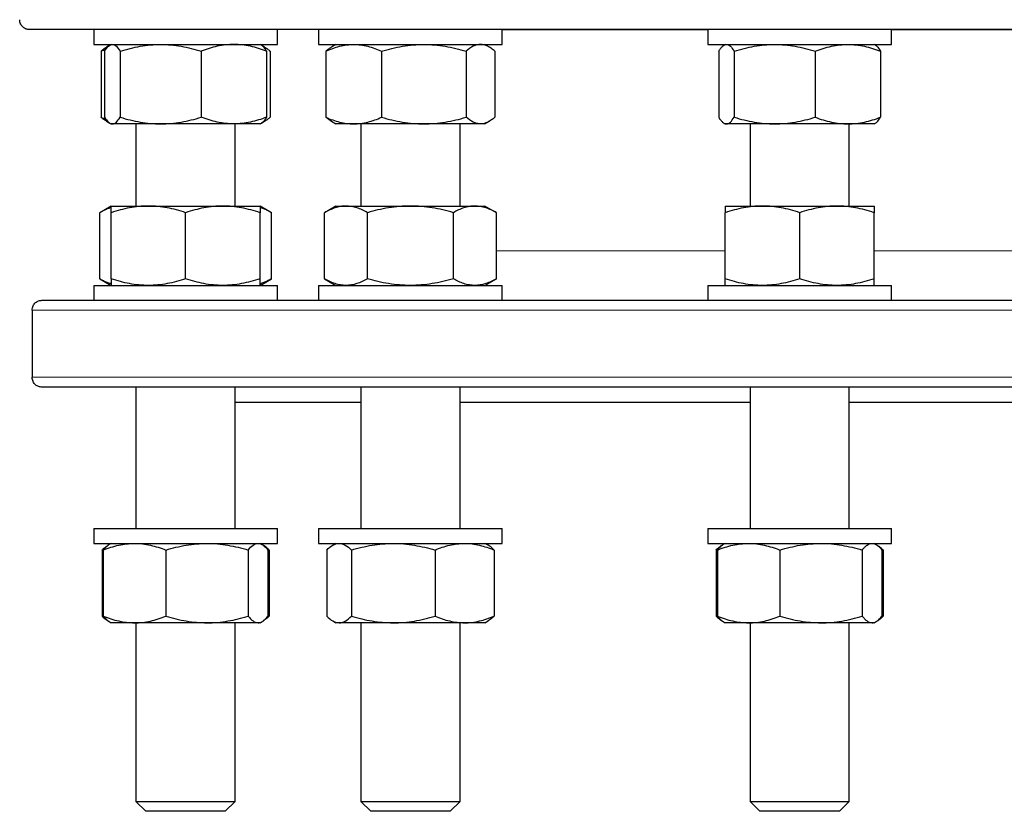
# Model space of a CAD drawing. Header units: millimetres. Extents: x 162 to 1075, y 75 to 934.
# Tile 1 of 9: x 178 to 377, y 75 to 234. Entities that reach past the tile are written whole.
import ezdxf

# ---------------------------------------------------------------- set-up
doc = ezdxf.new("R2010")
doc.units = ezdxf.units.MM

msp = doc.modelspace()

# ---------------------------------------------------------------- linework, layer by layer
at = {"color": 7, "linetype": 'Continuous', "lineweight": 25}
for p, q in [((581.35, 232.39), (180.35, 232.39)), ((193.31, 232.39), (193.31, 229.39)), ((230.31, 229.39), (230.31, 232.39)), ((238.61, 232.39), (238.61, 229.39)), ((275.61, 229.39), (275.61, 232.39)), ((317.06, 232.39), (317.06, 229.39)), ((354.06, 229.39), (354.06, 232.39)), ((193.31, 229.39), (210.33, 229.39)), ((196.54, 229.24), (195.89, 228.86)), ((196.81, 229.39), (196.56, 229.25)), ((210.33, 229.39), (230.31, 229.39)), ((227.07, 229.25), (226.81, 229.39)), ((227.74, 228.86), (227.07, 229.25)), ((238.61, 229.39), (265.04, 229.39)), ((242.11, 229.39), (241.18, 228.86)), ((265.04, 229.39), (275.61, 229.39)), ((273.03, 228.86), (272.11, 229.39)), ((317.06, 229.39), (350.78, 229.39)), ((320.56, 229.39), (320.3, 229.24)), ((350.81, 229.24), (350.56, 229.39)), ((350.78, 229.39), (354.06, 229.39)), ((194.78, 228.05), (194.78, 214.73)), ((195.49, 228.05), (195.49, 214.73)), ((198.63, 228.05), (198.63, 214.73)), ((214.95, 228.05), (214.95, 214.73)), ((228.13, 228.05), (228.13, 214.73)), ((228.85, 228.05), (228.85, 214.73)), ((240.07, 228.05), (240.07, 214.73)), ((251.3, 228.05), (251.3, 214.73)), ((268.34, 228.05), (268.34, 214.73)), ((274.14, 228.05), (274.14, 214.73)), ((319.24, 228.05), (319.24, 214.73)), ((322.37, 228.05), (322.37, 214.73)), ((338.69, 228.05), (338.69, 214.73)), ((351.88, 228.05), (351.88, 214.73)), ((195.89, 213.93), (196.54, 213.55)), ((196.56, 213.54), (196.81, 213.39)), ((197.06, 213.39), (196.81, 213.39)), ((206.79, 213.39), (197.06, 213.39)), ((201.81, 213.39), (201.81, 196.83)), ((221.54, 213.39), (206.79, 213.39)), ((226.81, 213.39), (221.54, 213.39)), ((221.81, 196.83), (221.81, 213.39)), ((226.81, 213.39), (227.07, 213.54)), ((227.07, 213.54), (227.74, 213.93)), ((241.18, 213.92), (242.11, 213.39)), ((245.69, 213.39), (242.11, 213.39)), ((259.82, 213.39), (245.69, 213.39)), ((247.11, 213.39), (247.11, 196.83)), ((271.24, 213.39), (259.82, 213.39)), ((267.11, 196.83), (267.11, 213.39)), ((272.11, 213.39), (271.24, 213.39)), ((272.11, 213.39), (273.03, 213.93)), ((320.3, 213.54), (320.56, 213.39)), ((320.8, 213.39), (320.56, 213.39)), ((330.53, 213.39), (320.8, 213.39)), ((325.56, 213.39), (325.56, 196.83)), ((345.28, 213.39), (330.53, 213.39)), ((350.56, 213.39), (345.28, 213.39)), ((345.56, 196.83), (345.56, 213.39)), ((350.56, 213.39), (350.81, 213.54)), ((196.81, 196.83), (194.49, 195.49)), ((196.81, 196.83), (204.31, 196.83)), ((204.31, 196.83), (219.31, 196.83)), ((219.31, 196.83), (226.81, 196.83)), ((229.13, 195.49), (226.81, 196.83)), ((242.11, 196.83), (239.79, 195.49)), ((242.11, 196.83), (244.12, 196.83)), ((244.12, 196.83), (257.11, 196.83)), ((257.11, 196.83), (270.1, 196.83)), ((270.1, 196.83), (272.11, 196.83)), ((274.43, 195.49), (272.11, 196.83)), ((320.56, 196.83), (328.06, 196.83)), ((328.06, 196.83), (343.06, 196.83)), ((343.06, 196.83), (350.56, 196.83)), ((194.49, 182.17), (194.49, 195.49)), ((196.81, 182.17), (196.81, 195.49)), ((211.81, 182.17), (211.81, 195.49)), ((226.81, 182.17), (226.81, 195.49)), ((229.13, 182.17), (229.13, 195.49)), ((239.79, 182.17), (239.79, 195.49)), ((248.45, 182.17), (248.45, 195.49)), ((265.77, 182.17), (265.77, 195.49)), ((274.43, 182.17), (274.43, 195.49)), ((320.56, 182.17), (320.56, 195.49)), ((335.56, 182.17), (335.56, 195.49)), ((350.56, 182.17), (350.56, 195.49)), ((193.31, 180.83), (193.31, 177.83)), ((193.31, 180.83), (230.31, 180.83)), ((194.49, 182.17), (196.81, 180.83)), ((226.81, 180.83), (229.13, 182.17)), ((230.31, 177.83), (230.31, 180.83)), ((238.61, 180.83), (238.61, 177.83)), ((238.61, 180.83), (275.61, 180.83)), ((239.79, 182.17), (242.11, 180.83)), ((272.11, 180.83), (274.43, 182.17)), ((275.61, 177.83), (275.61, 180.83)), ((317.06, 180.83), (317.06, 177.83)), ((317.06, 180.83), (354.06, 180.83)), ((354.06, 177.83), (354.06, 180.83)), ((182.85, 177.83), (578.85, 177.83)), ((180.87, 175.83), (180.87, 162.33)), ((578.85, 160.33), (182.85, 160.33)), ((201.81, 160.33), (201.81, 131.83)), ((221.81, 131.83), (221.81, 160.33)), ((247.11, 160.33), (247.11, 131.83)), ((267.11, 131.83), (267.11, 160.33)), ((325.56, 160.33), (325.56, 131.83)), ((345.56, 131.83), (345.56, 160.33)), ((221.81, 157.33), (247.11, 157.33)), ((267.11, 157.33), (325.56, 157.33)), ((345.56, 157.33), (416.14, 157.33)), ((193.31, 131.83), (193.31, 128.83)), ((193.31, 131.83), (222.14, 131.83)), ((222.14, 131.83), (230.31, 131.83)), ((230.31, 128.83), (230.31, 131.83)), ((238.61, 131.83), (238.61, 128.83)), ((238.61, 131.83), (273.73, 131.83)), ((273.73, 131.83), (275.61, 131.83)), ((275.61, 128.83), (275.61, 131.83)), ((317.06, 131.83), (317.06, 128.83)), ((317.06, 131.83), (354.06, 131.83)), ((354.06, 128.83), (354.06, 131.83)), ((193.31, 128.83), (222.14, 128.83)), ((194.96, 127.49), (194.96, 114.17)), ((195.22, 127.49), (195.22, 114.17)), ((196.4, 128.59), (196.15, 128.45)), ((196.81, 128.83), (196.4, 128.59)), ((207.82, 127.49), (207.82, 114.17)), ((222.14, 128.83), (230.31, 128.83)), ((224.42, 127.49), (224.42, 114.17)), ((227.23, 128.59), (226.81, 128.83)), ((228.27, 127.65), (228.67, 127.49)), ((228.4, 127.49), (228.4, 114.17)), ((228.67, 127.49), (228.67, 114.17)), ((238.61, 128.83), (273.73, 128.83)), ((240.25, 127.49), (240.25, 114.17)), ((242.11, 128.83), (241.45, 128.45)), ((245.22, 127.49), (245.22, 114.17)), ((262.08, 127.49), (262.08, 114.17)), ((272.77, 128.45), (272.11, 128.83)), ((273.73, 128.83), (275.61, 128.83)), ((273.96, 127.49), (273.96, 114.17)), ((317.06, 128.83), (354.06, 128.83)), ((318.7, 127.49), (318.7, 114.17)), ((318.97, 127.49), (318.97, 114.17)), ((320.14, 128.59), (319.89, 128.45)), ((320.56, 128.83), (320.14, 128.59)), ((331.57, 127.49), (331.57, 114.17)), ((348.16, 127.49), (348.16, 114.17)), ((350.98, 128.59), (350.56, 128.83)), ((352.01, 127.65), (352.41, 127.49)), ((352.15, 127.49), (352.15, 114.17)), ((352.41, 127.49), (352.41, 114.17)), ((196.15, 113.21), (196.4, 113.07)), ((228.27, 114.01), (228.67, 114.17)), ((241.45, 113.21), (242.11, 112.83)), ((272.11, 112.83), (272.77, 113.21)), ((319.89, 113.21), (320.14, 113.07)), ((352.01, 114.01), (352.41, 114.17)), ((196.4, 113.07), (196.81, 112.83)), ((201.52, 112.83), (196.81, 112.83)), ((216.12, 112.83), (201.52, 112.83)), ((201.81, 112.83), (201.81, 76.83)), ((226.41, 112.83), (216.12, 112.83)), ((221.81, 76.83), (221.81, 112.83)), ((226.81, 112.83), (226.41, 112.83)), ((226.81, 112.83), (227.23, 113.07)), ((242.74, 112.83), (242.11, 112.83)), ((253.65, 112.83), (242.74, 112.83)), ((247.11, 112.83), (247.11, 76.83)), ((268.02, 112.83), (253.65, 112.83)), ((267.11, 76.83), (267.11, 112.83)), ((272.11, 112.83), (268.02, 112.83)), ((320.14, 113.07), (320.56, 112.83)), ((325.27, 112.83), (320.56, 112.83)), ((339.86, 112.83), (325.27, 112.83)), ((325.56, 112.83), (325.56, 76.83)), ((350.15, 112.83), (339.86, 112.83)), ((345.56, 76.83), (345.56, 112.83)), ((350.56, 112.83), (350.15, 112.83)), ((350.56, 112.83), (350.98, 113.07)), ((201.81, 76.83), (203.81, 74.83)), ((201.81, 76.83), (221.81, 76.83)), ((219.81, 74.83), (221.81, 76.83)), ((247.11, 76.83), (249.11, 74.83)), ((247.11, 76.83), (247.24, 76.83)), ((247.24, 76.83), (267.11, 76.83)), ((265.11, 74.83), (267.11, 76.83)), ((325.56, 76.83), (327.56, 74.83)), ((325.56, 76.83), (327.84, 76.83)), ((327.84, 76.83), (345.56, 76.83)), ((343.56, 74.83), (345.56, 76.83)), ((219.81, 74.83), (203.81, 74.83)), ((249.22, 74.83), (249.11, 74.83)), ((265.11, 74.83), (249.22, 74.83)), ((329.39, 74.83), (327.56, 74.83)), ((343.56, 74.83), (329.39, 74.83))]:
    msp.add_line(p, q, dxfattribs=at)
at = {"color": 8, "linetype": 'Continuous', "lineweight": 18}
for p, q in [((317.06, 232.33), (275.61, 232.33)), ((380.85, 232.33), (354.06, 232.33)), ((274.43, 187.83), (320.56, 187.83)), ((350.56, 187.83), (408.82, 187.83)), ((580.83, 175.83), (180.87, 175.83)), ((180.87, 162.33), (580.83, 162.33))]:
    msp.add_line(p, q, dxfattribs=at)
at = {"color": 7, "linetype": 'Continuous', "lineweight": 25}
for points, knots in [([(180.35, 232.39), (180.24, 232.39), (180.13, 232.4), (179.91, 232.44), (179.8, 232.47), (179.47, 232.58), (179.27, 232.7), (178.98, 232.95), (178.89, 233.04), (178.72, 233.25), (178.64, 233.37), (178.52, 233.63), (178.46, 233.77), (178.39, 234.07), (178.37, 234.23), (178.37, 234.39)], [0, 0, 0, 0, 0.125, 0.125, 0.25, 0.25, 0.5, 0.5, 0.625, 0.625, 0.75, 0.75, 0.875, 0.875, 1, 1, 1, 1]), ([(195.89, 228.85), (195.82, 228.81), (195.59, 228.69), (195.22, 228.42), (194.93, 228.18), (194.78, 228.05)], [0, 0, 0, 0, 0.196204, 0.598153, 1, 1, 1, 1]), ([(194.78, 228.05), (195.08, 228.19), (195.41, 228.33), (195.74, 228.45), (195.77, 228.46)], [0, 0, 0, 0, 0.9160322, 1, 1, 1, 1]), ([(195.49, 228.05), (195.75, 228.46), (196.01, 228.8), (196.53, 229.26), (196.79, 229.39), (197.06, 229.39)], [0, 0, 0, 0, 0.5, 0.5, 1, 1, 1, 1]), ([(197.06, 229.39), (197.19, 229.39), (197.33, 229.36), (197.59, 229.24), (197.72, 229.15), (198.11, 228.8), (198.37, 228.46), (198.63, 228.05)], [0, 0, 0, 0, 0.25, 0.25, 0.5, 0.5, 1, 1, 1, 1]), ([(198.63, 228.05), (199.96, 228.46), (201.31, 228.8), (204.02, 229.26), (205.4, 229.39), (206.79, 229.39)], [0, 0, 0, 0, 0.5, 0.5, 1, 1, 1, 1]), ([(206.79, 229.39), (207.48, 229.39), (208.17, 229.36), (209.55, 229.24), (210.23, 229.15), (212.27, 228.8), (213.61, 228.46), (214.95, 228.05)], [0, 0, 0, 0, 0.25, 0.25, 0.5, 0.5, 1, 1, 1, 1]), ([(221.54, 229.39), (220.98, 229.39), (220.42, 229.36), (219.3, 229.24), (218.74, 229.15), (217.09, 228.79), (216.01, 228.46), (214.95, 228.05)], [0, 0, 0, 0, 0.25, 0.25, 0.5, 0.5, 1, 1, 1, 1]), ([(228.13, 228.05), (227.6, 228.26), (227.06, 228.44), (225.96, 228.77), (225.41, 228.92), (223.76, 229.27), (222.65, 229.39), (221.54, 229.39)], [0, 0, 0, 0, 0.25, 0.25, 0.5, 0.5, 1, 1, 1, 1]), ([(228.13, 228.05), (228.05, 228.18), (227.88, 228.44), (227.62, 228.77), (227.36, 229.03), (227.18, 229.19), (227.08, 229.24), (227.06, 229.24)], [0, 0, 0, 0, 0.2408188, 0.4817059, 0.7224674, 0.9677758, 1, 1, 1, 1]), ([(227.29, 229.08), (227.36, 229.05), (227.59, 228.96), (227.96, 228.73), (228.4, 228.42), (228.7, 228.18), (228.85, 228.05)], [0, 0, 0, 0, 0.132367, 0.421515, 0.710794, 1, 1, 1, 1]), ([(240.07, 228.05), (240.99, 228.46), (241.92, 228.8), (243.79, 229.26), (244.73, 229.39), (245.69, 229.39)], [0, 0, 0, 0, 0.5, 0.5, 1, 1, 1, 1]), ([(241.19, 228.86), (241.17, 228.85), (240.97, 228.74), (240.59, 228.48), (240.25, 228.19), (240.07, 228.05)], [0, 0, 0, 0, 0.055534, 0.527746, 1, 1, 1, 1]), ([(245.69, 229.39), (246.16, 229.39), (246.64, 229.36), (247.59, 229.24), (248.06, 229.15), (249.46, 228.8), (250.39, 228.46), (251.3, 228.05)], [0, 0, 0, 0, 0.25, 0.25, 0.5, 0.5, 1, 1, 1, 1]), ([(251.3, 228.05), (252.7, 228.46), (254.1, 228.8), (256.94, 229.26), (258.37, 229.39), (259.82, 229.39)], [0, 0, 0, 0, 0.5, 0.5, 1, 1, 1, 1]), ([(259.82, 229.39), (260.54, 229.39), (261.27, 229.36), (262.71, 229.24), (263.42, 229.15), (265.55, 228.8), (266.95, 228.46), (268.34, 228.05)], [0, 0, 0, 0, 0.25, 0.25, 0.5, 0.5, 1, 1, 1, 1]), ([(271.24, 229.39), (270.99, 229.39), (270.75, 229.36), (270.25, 229.24), (270.01, 229.15), (269.28, 228.79), (268.81, 228.46), (268.34, 228.05)], [0, 0, 0, 0, 0.25, 0.25, 0.5, 0.5, 1, 1, 1, 1]), ([(274.14, 228.05), (273.91, 228.26), (273.67, 228.44), (273.19, 228.77), (272.94, 228.92), (272.22, 229.27), (271.73, 229.39), (271.24, 229.39)], [0, 0, 0, 0, 0.25, 0.25, 0.5, 0.5, 1, 1, 1, 1]), ([(319.24, 228.05), (319.37, 228.26), (319.49, 228.44), (319.75, 228.77), (319.88, 228.92), (320.28, 229.27), (320.54, 229.39), (320.8, 229.39)], [0, 0, 0, 0, 0.25, 0.25, 0.5, 0.5, 1, 1, 1, 1]), ([(320.8, 229.39), (320.94, 229.39), (321.07, 229.36), (321.34, 229.24), (321.47, 229.15), (321.86, 228.79), (322.12, 228.46), (322.37, 228.05)], [0, 0, 0, 0, 0.25, 0.25, 0.5, 0.5, 1, 1, 1, 1]), ([(322.37, 228.05), (323.71, 228.46), (325.05, 228.8), (327.77, 229.26), (329.14, 229.39), (330.53, 229.39)], [0, 0, 0, 0, 0.5, 0.5, 1, 1, 1, 1]), ([(330.53, 229.39), (331.22, 229.39), (331.92, 229.36), (333.29, 229.24), (333.98, 229.15), (336.02, 228.8), (337.36, 228.46), (338.69, 228.05)], [0, 0, 0, 0, 0.25, 0.25, 0.5, 0.5, 1, 1, 1, 1]), ([(338.69, 228.05), (339.77, 228.46), (340.85, 228.8), (343.05, 229.26), (344.16, 229.39), (345.28, 229.39)], [0, 0, 0, 0, 0.5, 0.5, 1, 1, 1, 1]), ([(345.28, 229.39), (345.84, 229.39), (346.4, 229.36), (347.52, 229.24), (348.07, 229.15), (349.72, 228.8), (350.8, 228.46), (351.88, 228.05)], [0, 0, 0, 0, 0.25, 0.25, 0.5, 0.5, 1, 1, 1, 1]), ([(350.81, 229.24), (350.88, 229.2), (351.05, 229.09), (351.31, 228.83), (351.59, 228.49), (351.78, 228.2), (351.88, 228.05)], [0, 0, 0, 0, 0.198328, 0.463805, 0.731891, 1, 1, 1, 1]), ([(194.78, 214.73), (195.08, 214.6), (195.41, 214.45), (195.74, 214.33), (195.77, 214.32)], [0, 0, 0, 0, 0.916032, 1, 1, 1, 1]), ([(195.89, 213.93), (195.82, 213.97), (195.59, 214.1), (195.22, 214.36), (194.93, 214.61), (194.78, 214.73)], [0, 0, 0, 0, 0.196204, 0.598153, 1, 1, 1, 1]), ([(195.49, 214.73), (195.75, 214.32), (196.01, 213.99), (196.53, 213.52), (196.79, 213.39), (197.06, 213.39)], [0, 0, 0, 0, 0.5, 0.5, 1, 1, 1, 1]), ([(197.06, 213.39), (197.19, 213.39), (197.33, 213.42), (197.59, 213.55), (197.72, 213.64), (198.11, 213.99), (198.37, 214.32), (198.63, 214.73)], [0, 0, 0, 0, 0.25, 0.25, 0.5, 0.5, 1, 1, 1, 1]), ([(198.63, 214.73), (199.96, 214.32), (201.31, 213.99), (204.02, 213.52), (205.4, 213.39), (206.79, 213.39)], [0, 0, 0, 0, 0.5, 0.5, 1, 1, 1, 1]), ([(206.79, 213.39), (207.48, 213.39), (208.17, 213.42), (209.55, 213.55), (210.23, 213.64), (212.27, 213.99), (213.61, 214.32), (214.95, 214.73)], [0, 0, 0, 0, 0.25, 0.25, 0.5, 0.5, 1, 1, 1, 1]), ([(221.54, 213.39), (220.98, 213.39), (220.42, 213.42), (219.3, 213.55), (218.74, 213.64), (217.09, 213.99), (216.01, 214.33), (214.95, 214.73)], [0, 0, 0, 0, 0.25, 0.25, 0.5, 0.5, 1, 1, 1, 1]), ([(228.13, 214.73), (227.6, 214.53), (227.06, 214.34), (225.96, 214.01), (225.41, 213.87), (223.76, 213.52), (222.65, 213.39), (221.54, 213.39)], [0, 0, 0, 0, 0.25, 0.25, 0.5, 0.5, 1, 1, 1, 1]), ([(228.13, 214.73), (228.05, 214.6), (227.88, 214.34), (227.62, 214.02), (227.36, 213.75), (227.18, 213.59), (227.08, 213.55), (227.06, 213.54)], [0, 0, 0, 0, 0.240819, 0.481706, 0.722467, 0.967776, 1, 1, 1, 1]), ([(227.29, 213.71), (227.36, 213.74), (227.59, 213.83), (227.96, 214.05), (228.4, 214.36), (228.7, 214.61), (228.85, 214.73)], [0, 0, 0, 0, 0.132367, 0.421515, 0.710794, 1, 1, 1, 1]), ([(240.07, 214.73), (240.99, 214.32), (241.92, 213.99), (243.79, 213.52), (244.73, 213.39), (245.69, 213.39)], [0, 0, 0, 0, 0.5, 0.5, 1, 1, 1, 1]), ([(241.19, 213.93), (241.17, 213.94), (240.97, 214.04), (240.59, 214.3), (240.25, 214.59), (240.07, 214.73)], [0, 0, 0, 0, 0.0555335, 0.5277457, 1, 1, 1, 1]), ([(245.69, 213.39), (246.16, 213.39), (246.64, 213.42), (247.59, 213.55), (248.06, 213.64), (249.46, 213.99), (250.39, 214.32), (251.3, 214.73)], [0, 0, 0, 0, 0.25, 0.25, 0.5, 0.5, 1, 1, 1, 1]), ([(251.3, 214.73), (252.7, 214.32), (254.1, 213.99), (256.94, 213.52), (258.37, 213.39), (259.82, 213.39)], [0, 0, 0, 0, 0.5, 0.5, 1, 1, 1, 1]), ([(259.82, 213.39), (260.54, 213.39), (261.27, 213.42), (262.71, 213.55), (263.42, 213.64), (265.55, 213.99), (266.95, 214.32), (268.34, 214.73)], [0, 0, 0, 0, 0.25, 0.25, 0.5, 0.5, 1, 1, 1, 1]), ([(271.24, 213.39), (270.99, 213.39), (270.75, 213.42), (270.25, 213.55), (270.01, 213.64), (269.28, 213.99), (268.81, 214.33), (268.34, 214.73)], [0, 0, 0, 0, 0.25, 0.25, 0.5, 0.5, 1, 1, 1, 1]), ([(274.14, 214.73), (273.91, 214.53), (273.67, 214.34), (273.19, 214.01), (272.94, 213.87), (272.22, 213.52), (271.73, 213.39), (271.24, 213.39)], [0, 0, 0, 0, 0.25, 0.25, 0.5, 0.5, 1, 1, 1, 1]), ([(319.24, 214.73), (319.37, 214.53), (319.49, 214.34), (319.75, 214.01), (319.88, 213.87), (320.28, 213.52), (320.54, 213.39), (320.8, 213.39)], [0, 0, 0, 0, 0.25, 0.25, 0.5, 0.5, 1, 1, 1, 1]), ([(320.8, 213.39), (320.94, 213.39), (321.07, 213.42), (321.34, 213.55), (321.47, 213.64), (321.86, 213.99), (322.12, 214.33), (322.37, 214.73)], [0, 0, 0, 0, 0.25, 0.25, 0.5, 0.5, 1, 1, 1, 1]), ([(322.37, 214.73), (323.71, 214.32), (325.05, 213.99), (327.77, 213.52), (329.14, 213.39), (330.53, 213.39)], [0, 0, 0, 0, 0.5, 0.5, 1, 1, 1, 1]), ([(330.53, 213.39), (331.22, 213.39), (331.92, 213.42), (333.29, 213.55), (333.98, 213.64), (336.02, 213.99), (337.36, 214.32), (338.69, 214.73)], [0, 0, 0, 0, 0.25, 0.25, 0.5, 0.5, 1, 1, 1, 1]), ([(338.69, 214.73), (339.77, 214.32), (340.85, 213.99), (343.05, 213.52), (344.16, 213.39), (345.28, 213.39)], [0, 0, 0, 0, 0.5, 0.5, 1, 1, 1, 1]), ([(345.28, 213.39), (345.84, 213.39), (346.4, 213.42), (347.52, 213.55), (348.07, 213.64), (349.72, 213.99), (350.8, 214.32), (351.88, 214.73)], [0, 0, 0, 0, 0.25, 0.25, 0.5, 0.5, 1, 1, 1, 1]), ([(350.81, 213.55), (350.88, 213.59), (351.05, 213.69), (351.31, 213.95), (351.59, 214.3), (351.78, 214.59), (351.88, 214.73)], [0, 0, 0, 0, 0.1983275, 0.4638052, 0.7318906, 1, 1, 1, 1]), ([(196.81, 196.52), (196.71, 196.49), (196.38, 196.39), (195.82, 196.17), (195.16, 195.86), (194.71, 195.61), (194.49, 195.49)], [0, 0, 0, 0, 0.132857, 0.421842, 0.710957, 1, 1, 1, 1]), ([(204.31, 196.83), (203.68, 196.83), (203.04, 196.8), (201.77, 196.68), (201.14, 196.58), (199.27, 196.23), (198.04, 195.9), (196.81, 195.49)], [0, 0, 0, 0, 0.25, 0.25, 0.5, 0.5, 1, 1, 1, 1]), ([(196.81, 195.49), (196.81, 195.9), (196.81, 196.24), (196.81, 196.7), (196.81, 196.83), (196.81, 196.83)], [0, 0, 0, 0, 0.5, 0.5, 1, 1, 1, 1]), ([(211.81, 195.49), (210.59, 195.9), (209.35, 196.24), (206.85, 196.7), (205.59, 196.83), (204.31, 196.83)], [0, 0, 0, 0, 0.5, 0.5, 1, 1, 1, 1]), ([(219.31, 196.83), (218.68, 196.83), (218.04, 196.8), (216.77, 196.68), (216.13, 196.58), (214.25, 196.23), (213.03, 195.89), (211.81, 195.49)], [0, 0, 0, 0, 0.25, 0.25, 0.5, 0.5, 1, 1, 1, 1]), ([(226.81, 195.49), (226.2, 195.69), (225.59, 195.88), (224.34, 196.21), (223.72, 196.35), (221.84, 196.7), (220.58, 196.83), (219.31, 196.83)], [0, 0, 0, 0, 0.25, 0.25, 0.5, 0.5, 1, 1, 1, 1]), ([(226.81, 196.83), (226.81, 196.83), (226.81, 196.8), (226.81, 196.68), (226.81, 196.58), (226.81, 196.23), (226.81, 195.9), (226.81, 195.49)], [0, 0, 0, 0, 0.25, 0.25, 0.5, 0.5, 1, 1, 1, 1]), ([(229.13, 195.49), (228.9, 195.62), (228.43, 195.88), (227.73, 196.2), (227.19, 196.42), (226.88, 196.5), (226.81, 196.52)], [0, 0, 0, 0, 0.3051705, 0.6104273, 0.9155251, 1, 1, 1, 1]), ([(244.12, 196.83), (243.75, 196.83), (243.38, 196.8), (242.65, 196.68), (242.29, 196.58), (241.21, 196.23), (240.49, 195.9), (239.79, 195.49)], [0, 0, 0, 0, 0.25, 0.25, 0.5, 0.5, 1, 1, 1, 1]), ([(248.45, 195.49), (247.74, 195.9), (247.02, 196.24), (245.58, 196.7), (244.85, 196.83), (244.12, 196.83)], [0, 0, 0, 0, 0.5, 0.5, 1, 1, 1, 1]), ([(257.11, 196.83), (256.37, 196.83), (255.63, 196.8), (254.17, 196.68), (253.45, 196.58), (251.28, 196.23), (249.86, 195.9), (248.45, 195.49)], [0, 0, 0, 0, 0.25, 0.25, 0.5, 0.5, 1, 1, 1, 1]), ([(265.77, 195.49), (264.35, 195.9), (262.92, 196.24), (260.04, 196.7), (258.58, 196.83), (257.11, 196.83)], [0, 0, 0, 0, 0.5, 0.5, 1, 1, 1, 1]), ([(270.1, 196.83), (269.73, 196.83), (269.36, 196.8), (268.63, 196.68), (268.26, 196.58), (267.18, 196.23), (266.47, 195.89), (265.77, 195.49)], [0, 0, 0, 0, 0.25, 0.25, 0.5, 0.5, 1, 1, 1, 1]), ([(274.43, 195.49), (274.08, 195.69), (273.72, 195.88), (273, 196.21), (272.64, 196.35), (271.56, 196.7), (270.83, 196.83), (270.1, 196.83)], [0, 0, 0, 0, 0.25, 0.25, 0.5, 0.5, 1, 1, 1, 1]), ([(328.06, 196.83), (327.42, 196.83), (326.78, 196.8), (325.52, 196.68), (324.89, 196.58), (323.01, 196.23), (321.78, 195.9), (320.56, 195.49)], [0, 0, 0, 0, 0.25, 0.25, 0.5, 0.5, 1, 1, 1, 1]), ([(320.56, 196.83), (320.56, 196.83), (320.56, 196.8), (320.56, 196.68), (320.56, 196.58), (320.56, 196.23), (320.56, 195.89), (320.56, 195.49)], [0, 0, 0, 0, 0.25, 0.25, 0.5, 0.5, 1, 1, 1, 1]), ([(335.56, 195.49), (334.33, 195.9), (333.09, 196.24), (330.6, 196.7), (329.33, 196.83), (328.06, 196.83)], [0, 0, 0, 0, 0.5, 0.5, 1, 1, 1, 1]), ([(343.06, 196.83), (342.42, 196.83), (341.78, 196.8), (340.52, 196.68), (339.89, 196.58), (338.01, 196.23), (336.78, 195.9), (335.56, 195.49)], [0, 0, 0, 0, 0.25, 0.25, 0.5, 0.5, 1, 1, 1, 1]), ([(350.56, 195.49), (349.33, 195.9), (348.09, 196.24), (345.6, 196.7), (344.33, 196.83), (343.06, 196.83)], [0, 0, 0, 0, 0.5, 0.5, 1, 1, 1, 1]), ([(350.56, 196.83), (350.56, 196.83), (350.56, 196.8), (350.56, 196.68), (350.56, 196.58), (350.56, 196.23), (350.56, 195.89), (350.56, 195.49)], [0, 0, 0, 0, 0.25, 0.25, 0.5, 0.5, 1, 1, 1, 1]), ([(196.81, 181.14), (196.71, 181.17), (196.38, 181.27), (195.82, 181.49), (195.16, 181.8), (194.71, 182.05), (194.49, 182.17)], [0, 0, 0, 0, 0.132857, 0.421842, 0.710957, 1, 1, 1, 1]), ([(204.31, 180.83), (203.68, 180.83), (203.04, 180.86), (201.77, 180.98), (201.14, 181.07), (199.27, 181.42), (198.04, 181.76), (196.81, 182.17)], [0, 0, 0, 0, 0.25, 0.25, 0.5, 0.5, 1, 1, 1, 1]), ([(196.81, 182.17), (196.81, 181.76), (196.81, 181.42), (196.81, 180.96), (196.81, 180.83), (196.81, 180.83)], [0, 0, 0, 0, 0.5, 0.5, 1, 1, 1, 1]), ([(211.81, 182.17), (210.59, 181.76), (209.35, 181.42), (206.85, 180.96), (205.59, 180.83), (204.31, 180.83)], [0, 0, 0, 0, 0.5, 0.5, 1, 1, 1, 1]), ([(219.31, 180.83), (218.68, 180.83), (218.04, 180.86), (216.77, 180.98), (216.13, 181.08), (214.25, 181.43), (213.03, 181.77), (211.81, 182.17)], [0, 0, 0, 0, 0.25, 0.25, 0.5, 0.5, 1, 1, 1, 1]), ([(226.81, 182.17), (226.2, 181.97), (225.59, 181.78), (224.34, 181.45), (223.72, 181.31), (221.84, 180.96), (220.58, 180.83), (219.31, 180.83)], [0, 0, 0, 0, 0.25, 0.25, 0.5, 0.5, 1, 1, 1, 1]), ([(226.81, 180.83), (226.81, 180.83), (226.81, 180.86), (226.81, 180.98), (226.81, 181.07), (226.81, 181.42), (226.81, 181.76), (226.81, 182.17)], [0, 0, 0, 0, 0.25, 0.25, 0.5, 0.5, 1, 1, 1, 1]), ([(229.13, 182.17), (228.9, 182.04), (228.43, 181.78), (227.73, 181.46), (227.19, 181.24), (226.88, 181.16), (226.81, 181.14)], [0, 0, 0, 0, 0.30517, 0.610427, 0.915525, 1, 1, 1, 1]), ([(244.12, 180.83), (243.75, 180.83), (243.38, 180.86), (242.65, 180.98), (242.29, 181.07), (241.21, 181.42), (240.49, 181.76), (239.79, 182.17)], [0, 0, 0, 0, 0.25, 0.25, 0.5, 0.5, 1, 1, 1, 1]), ([(248.45, 182.17), (247.74, 181.76), (247.02, 181.42), (245.58, 180.96), (244.85, 180.83), (244.12, 180.83)], [0, 0, 0, 0, 0.5, 0.5, 1, 1, 1, 1]), ([(257.11, 180.83), (256.37, 180.83), (255.63, 180.86), (254.17, 180.98), (253.45, 181.07), (251.28, 181.42), (249.86, 181.76), (248.45, 182.17)], [0, 0, 0, 0, 0.25, 0.25, 0.5, 0.5, 1, 1, 1, 1]), ([(265.77, 182.17), (264.35, 181.76), (262.92, 181.42), (260.04, 180.96), (258.58, 180.83), (257.11, 180.83)], [0, 0, 0, 0, 0.5, 0.5, 1, 1, 1, 1]), ([(270.1, 180.83), (269.73, 180.83), (269.36, 180.86), (268.63, 180.98), (268.26, 181.08), (267.18, 181.43), (266.47, 181.77), (265.77, 182.17)], [0, 0, 0, 0, 0.25, 0.25, 0.5, 0.5, 1, 1, 1, 1]), ([(274.43, 182.17), (274.08, 181.97), (273.72, 181.78), (273, 181.45), (272.64, 181.31), (271.56, 180.96), (270.83, 180.83), (270.1, 180.83)], [0, 0, 0, 0, 0.25, 0.25, 0.5, 0.5, 1, 1, 1, 1]), ([(328.06, 180.83), (327.42, 180.83), (326.78, 180.86), (325.52, 180.98), (324.89, 181.07), (323.01, 181.42), (321.78, 181.76), (320.56, 182.17)], [0, 0, 0, 0, 0.25, 0.25, 0.5, 0.5, 1, 1, 1, 1]), ([(320.56, 180.83), (320.56, 180.83), (320.56, 180.86), (320.56, 180.98), (320.56, 181.08), (320.56, 181.43), (320.56, 181.77), (320.56, 182.17)], [0, 0, 0, 0, 0.25, 0.25, 0.5, 0.5, 1, 1, 1, 1]), ([(335.56, 182.17), (334.33, 181.76), (333.09, 181.42), (330.6, 180.96), (329.33, 180.83), (328.06, 180.83)], [0, 0, 0, 0, 0.5, 0.5, 1, 1, 1, 1]), ([(343.06, 180.83), (342.42, 180.83), (341.78, 180.86), (340.52, 180.98), (339.89, 181.07), (338.01, 181.42), (336.78, 181.76), (335.56, 182.17)], [0, 0, 0, 0, 0.25, 0.25, 0.5, 0.5, 1, 1, 1, 1]), ([(350.56, 182.17), (349.33, 181.76), (348.09, 181.42), (345.6, 180.96), (344.33, 180.83), (343.06, 180.83)], [0, 0, 0, 0, 0.5, 0.5, 1, 1, 1, 1]), ([(350.56, 180.83), (350.56, 180.83), (350.56, 180.86), (350.56, 180.98), (350.56, 181.08), (350.56, 181.43), (350.56, 181.77), (350.56, 182.17)], [0, 0, 0, 0, 0.25, 0.25, 0.5, 0.5, 1, 1, 1, 1]), ([(180.87, 175.83), (180.87, 175.99), (180.89, 176.15), (180.96, 176.45), (181.02, 176.59), (181.14, 176.85), (181.22, 176.97), (181.39, 177.18), (181.48, 177.28), (181.77, 177.52), (181.97, 177.64), (182.41, 177.79), (182.63, 177.83), (182.85, 177.83)], [0, 0, 0, 0, 0.125, 0.125, 0.25, 0.25, 0.375, 0.375, 0.5, 0.5, 0.75, 0.75, 1, 1, 1, 1]), ([(182.85, 160.33), (182.74, 160.33), (182.63, 160.34), (182.41, 160.38), (182.3, 160.41), (181.97, 160.52), (181.77, 160.64), (181.48, 160.88), (181.39, 160.98), (181.22, 161.19), (181.14, 161.31), (181.02, 161.57), (180.96, 161.71), (180.89, 162.01), (180.87, 162.17), (180.87, 162.33)], [0, 0, 0, 0, 0.125, 0.125, 0.25, 0.25, 0.5, 0.5, 0.625, 0.625, 0.75, 0.75, 0.875, 0.875, 1, 1, 1, 1]), ([(194.96, 127.49), (195.09, 127.62), (195.36, 127.88), (195.77, 128.2), (196.08, 128.42), (196.25, 128.5), (196.29, 128.52)], [0, 0, 0, 0, 0.304778, 0.609642, 0.914347, 1, 1, 1, 1]), ([(195.22, 127.49), (196.25, 127.9), (197.29, 128.24), (199.39, 128.7), (200.45, 128.83), (201.52, 128.83)], [0, 0, 0, 0, 0.5, 0.5, 1, 1, 1, 1]), ([(196.4, 128.59), (196.31, 128.54), (196.13, 128.42), (195.84, 128.17), (195.53, 127.86), (195.32, 127.61), (195.22, 127.49)], [0, 0, 0, 0, 0.211534, 0.474299, 0.737182, 1, 1, 1, 1]), ([(201.52, 128.83), (202.06, 128.83), (202.6, 128.8), (203.66, 128.68), (204.19, 128.58), (205.76, 128.23), (206.8, 127.9), (207.82, 127.49)], [0, 0, 0, 0, 0.25, 0.25, 0.5, 0.5, 1, 1, 1, 1]), ([(207.82, 127.49), (208.5, 127.69), (209.18, 127.88), (210.56, 128.21), (211.25, 128.35), (213.33, 128.7), (214.72, 128.83), (216.12, 128.83)], [0, 0, 0, 0, 0.25, 0.25, 0.5, 0.5, 1, 1, 1, 1]), ([(216.12, 128.83), (216.82, 128.83), (217.53, 128.8), (218.94, 128.68), (219.64, 128.58), (221.72, 128.23), (223.07, 127.89), (224.42, 127.49)], [0, 0, 0, 0, 0.25, 0.25, 0.5, 0.5, 1, 1, 1, 1]), ([(224.42, 127.49), (224.74, 127.9), (225.07, 128.24), (225.73, 128.7), (226.07, 128.83), (226.41, 128.83)], [0, 0, 0, 0, 0.5, 0.5, 1, 1, 1, 1]), ([(226.41, 128.83), (226.58, 128.83), (226.75, 128.8), (227.09, 128.68), (227.25, 128.58), (227.75, 128.23), (228.08, 127.9), (228.4, 127.49)], [0, 0, 0, 0, 0.25, 0.25, 0.5, 0.5, 1, 1, 1, 1]), ([(228.67, 127.49), (228.53, 127.62), (228.27, 127.88), (227.87, 128.2), (227.6, 128.37), (227.47, 128.45)], [0, 0, 0, 0, 0.339582, 0.679261, 1, 1, 1, 1]), ([(240.25, 127.49), (240.66, 127.9), (241.07, 128.24), (241.9, 128.7), (242.31, 128.83), (242.74, 128.83)], [0, 0, 0, 0, 0.5, 0.5, 1, 1, 1, 1]), ([(242.74, 128.83), (242.95, 128.83), (243.16, 128.8), (243.58, 128.68), (243.79, 128.58), (244.41, 128.23), (244.82, 127.9), (245.22, 127.49)], [0, 0, 0, 0, 0.25, 0.25, 0.5, 0.5, 1, 1, 1, 1]), ([(245.22, 127.49), (246.6, 127.9), (247.99, 128.24), (250.8, 128.7), (252.22, 128.83), (253.65, 128.83)], [0, 0, 0, 0, 0.5, 0.5, 1, 1, 1, 1]), ([(253.65, 128.83), (254.37, 128.83), (255.09, 128.8), (256.51, 128.68), (257.21, 128.58), (259.32, 128.23), (260.7, 127.9), (262.08, 127.49)], [0, 0, 0, 0, 0.25, 0.25, 0.5, 0.5, 1, 1, 1, 1]), ([(262.08, 127.49), (262.56, 127.69), (263.05, 127.88), (264.04, 128.21), (264.53, 128.35), (266.02, 128.7), (267.02, 128.83), (268.02, 128.83)], [0, 0, 0, 0, 0.25, 0.25, 0.5, 0.5, 1, 1, 1, 1]), ([(268.02, 128.83), (268.52, 128.83), (269.03, 128.8), (270.04, 128.68), (270.54, 128.58), (272.03, 128.23), (273, 127.89), (273.96, 127.49)], [0, 0, 0, 0, 0.25, 0.25, 0.5, 0.5, 1, 1, 1, 1]), ([(273.96, 127.49), (273.83, 127.62), (273.56, 127.88), (273.16, 128.2), (272.9, 128.37), (272.77, 128.45)], [0, 0, 0, 0, 0.339582, 0.679261, 1, 1, 1, 1]), ([(318.7, 127.49), (318.81, 127.59), (319.01, 127.8), (319.38, 128.1), (319.72, 128.35), (319.95, 128.47), (320.03, 128.51)], [0, 0, 0, 0, 0.237609, 0.475398, 0.816585, 1, 1, 1, 1]), ([(318.97, 127.49), (320, 127.9), (321.03, 128.24), (323.13, 128.7), (324.19, 128.83), (325.27, 128.83)], [0, 0, 0, 0, 0.5, 0.5, 1, 1, 1, 1]), ([(318.97, 127.49), (319.05, 127.59), (319.22, 127.8), (319.51, 128.1), (319.81, 128.38), (320.04, 128.52), (320.14, 128.58)], [0, 0, 0, 0, 0.216036, 0.432236, 0.742446, 1, 1, 1, 1]), ([(325.27, 128.83), (325.8, 128.83), (326.34, 128.8), (327.4, 128.68), (327.93, 128.58), (329.5, 128.23), (330.54, 127.9), (331.57, 127.49)], [0, 0, 0, 0, 0.25, 0.25, 0.5, 0.5, 1, 1, 1, 1]), ([(331.57, 127.49), (332.93, 127.9), (334.29, 128.24), (337.05, 128.7), (338.45, 128.83), (339.86, 128.83)], [0, 0, 0, 0, 0.5, 0.5, 1, 1, 1, 1]), ([(339.86, 128.83), (340.57, 128.83), (341.28, 128.8), (342.67, 128.68), (343.37, 128.58), (345.44, 128.23), (346.81, 127.9), (348.16, 127.49)], [0, 0, 0, 0, 0.25, 0.25, 0.5, 0.5, 1, 1, 1, 1]), ([(348.16, 127.49), (348.32, 127.69), (348.49, 127.88), (348.82, 128.21), (348.98, 128.35), (349.48, 128.7), (349.82, 128.83), (350.15, 128.83)], [0, 0, 0, 0, 0.25, 0.25, 0.5, 0.5, 1, 1, 1, 1]), ([(350.15, 128.83), (350.32, 128.83), (350.49, 128.8), (350.83, 128.68), (351, 128.58), (351.5, 128.23), (351.83, 127.89), (352.15, 127.49)], [0, 0, 0, 0, 0.25, 0.25, 0.5, 0.5, 1, 1, 1, 1]), ([(351.22, 128.44), (351.31, 128.38), (351.57, 128.24), (351.96, 127.92), (352.26, 127.63), (352.41, 127.49)], [0, 0, 0, 0, 0.24372, 0.621843, 1, 1, 1, 1]), ([(194.96, 114.17), (195.09, 114.04), (195.36, 113.78), (195.77, 113.46), (196.08, 113.24), (196.25, 113.16), (196.29, 113.14)], [0, 0, 0, 0, 0.304778, 0.609642, 0.914347, 1, 1, 1, 1]), ([(195.22, 114.17), (196.25, 113.76), (197.29, 113.42), (199.39, 112.96), (200.45, 112.83), (201.52, 112.83)], [0, 0, 0, 0, 0.5, 0.5, 1, 1, 1, 1]), ([(196.4, 113.07), (196.31, 113.12), (196.13, 113.24), (195.84, 113.49), (195.53, 113.8), (195.32, 114.05), (195.22, 114.17)], [0, 0, 0, 0, 0.2115337, 0.4742985, 0.7371825, 1, 1, 1, 1]), ([(201.52, 112.83), (202.06, 112.83), (202.6, 112.86), (203.66, 112.98), (204.19, 113.07), (205.76, 113.42), (206.8, 113.76), (207.82, 114.17)], [0, 0, 0, 0, 0.25, 0.25, 0.5, 0.5, 1, 1, 1, 1]), ([(207.82, 114.17), (208.5, 113.97), (209.18, 113.78), (210.56, 113.45), (211.25, 113.31), (213.33, 112.96), (214.72, 112.83), (216.12, 112.83)], [0, 0, 0, 0, 0.25, 0.25, 0.5, 0.5, 1, 1, 1, 1]), ([(216.12, 112.83), (216.82, 112.83), (217.53, 112.86), (218.94, 112.98), (219.64, 113.08), (221.72, 113.43), (223.07, 113.77), (224.42, 114.17)], [0, 0, 0, 0, 0.25, 0.25, 0.5, 0.5, 1, 1, 1, 1]), ([(224.42, 114.17), (224.74, 113.76), (225.07, 113.42), (225.73, 112.96), (226.07, 112.83), (226.41, 112.83)], [0, 0, 0, 0, 0.5, 0.5, 1, 1, 1, 1]), ([(226.41, 112.83), (226.58, 112.83), (226.75, 112.86), (227.09, 112.98), (227.25, 113.07), (227.75, 113.42), (228.08, 113.76), (228.4, 114.17)], [0, 0, 0, 0, 0.25, 0.25, 0.5, 0.5, 1, 1, 1, 1]), ([(228.67, 114.17), (228.53, 114.04), (228.27, 113.78), (227.87, 113.46), (227.6, 113.29), (227.47, 113.21)], [0, 0, 0, 0, 0.339582, 0.679261, 1, 1, 1, 1]), ([(240.25, 114.17), (240.66, 113.76), (241.07, 113.42), (241.9, 112.96), (242.31, 112.83), (242.74, 112.83)], [0, 0, 0, 0, 0.5, 0.5, 1, 1, 1, 1]), ([(242.74, 112.83), (242.95, 112.83), (243.16, 112.86), (243.58, 112.98), (243.79, 113.07), (244.41, 113.42), (244.82, 113.76), (245.22, 114.17)], [0, 0, 0, 0, 0.25, 0.25, 0.5, 0.5, 1, 1, 1, 1]), ([(245.22, 114.17), (246.6, 113.76), (247.99, 113.42), (250.8, 112.96), (252.22, 112.83), (253.65, 112.83)], [0, 0, 0, 0, 0.5, 0.5, 1, 1, 1, 1]), ([(253.65, 112.83), (254.37, 112.83), (255.09, 112.86), (256.51, 112.98), (257.21, 113.07), (259.32, 113.42), (260.7, 113.76), (262.08, 114.17)], [0, 0, 0, 0, 0.25, 0.25, 0.5, 0.5, 1, 1, 1, 1]), ([(262.08, 114.17), (262.56, 113.97), (263.05, 113.78), (264.04, 113.45), (264.53, 113.31), (266.02, 112.96), (267.02, 112.83), (268.02, 112.83)], [0, 0, 0, 0, 0.25, 0.25, 0.5, 0.5, 1, 1, 1, 1]), ([(268.02, 112.83), (268.52, 112.83), (269.03, 112.86), (270.04, 112.98), (270.54, 113.08), (272.03, 113.43), (273, 113.77), (273.96, 114.17)], [0, 0, 0, 0, 0.25, 0.25, 0.5, 0.5, 1, 1, 1, 1]), ([(273.96, 114.17), (273.83, 114.04), (273.56, 113.78), (273.16, 113.46), (272.9, 113.29), (272.77, 113.21)], [0, 0, 0, 0, 0.339582, 0.679261, 1, 1, 1, 1]), ([(318.7, 114.17), (318.81, 114.07), (319.01, 113.86), (319.38, 113.56), (319.72, 113.31), (319.95, 113.19), (320.03, 113.15)], [0, 0, 0, 0, 0.237609, 0.475398, 0.816585, 1, 1, 1, 1]), ([(318.97, 114.17), (320, 113.76), (321.03, 113.42), (323.13, 112.96), (324.19, 112.83), (325.27, 112.83)], [0, 0, 0, 0, 0.5, 0.5, 1, 1, 1, 1]), ([(318.97, 114.17), (319.05, 114.07), (319.22, 113.86), (319.51, 113.56), (319.81, 113.28), (320.04, 113.14), (320.14, 113.08)], [0, 0, 0, 0, 0.2160358, 0.4322358, 0.7424455, 1, 1, 1, 1]), ([(325.27, 112.83), (325.8, 112.83), (326.34, 112.86), (327.4, 112.98), (327.93, 113.07), (329.5, 113.42), (330.54, 113.76), (331.57, 114.17)], [0, 0, 0, 0, 0.25, 0.25, 0.5, 0.5, 1, 1, 1, 1]), ([(331.57, 114.17), (332.93, 113.76), (334.29, 113.42), (337.05, 112.96), (338.45, 112.83), (339.86, 112.83)], [0, 0, 0, 0, 0.5, 0.5, 1, 1, 1, 1]), ([(339.86, 112.83), (340.57, 112.83), (341.28, 112.86), (342.67, 112.98), (343.37, 113.07), (345.44, 113.42), (346.81, 113.76), (348.16, 114.17)], [0, 0, 0, 0, 0.25, 0.25, 0.5, 0.5, 1, 1, 1, 1]), ([(348.16, 114.17), (348.32, 113.97), (348.49, 113.78), (348.82, 113.45), (348.98, 113.31), (349.48, 112.96), (349.82, 112.83), (350.15, 112.83)], [0, 0, 0, 0, 0.25, 0.25, 0.5, 0.5, 1, 1, 1, 1]), ([(350.15, 112.83), (350.32, 112.83), (350.49, 112.86), (350.83, 112.98), (351, 113.08), (351.5, 113.43), (351.83, 113.77), (352.15, 114.17)], [0, 0, 0, 0, 0.25, 0.25, 0.5, 0.5, 1, 1, 1, 1]), ([(351.22, 113.22), (351.31, 113.28), (351.57, 113.42), (351.96, 113.74), (352.26, 114.03), (352.41, 114.17)], [0, 0, 0, 0, 0.24372, 0.621843, 1, 1, 1, 1])]:
    msp.add_open_spline(points, degree=3, knots=knots, dxfattribs=at)

doc.saveas('drawing.dxf')
